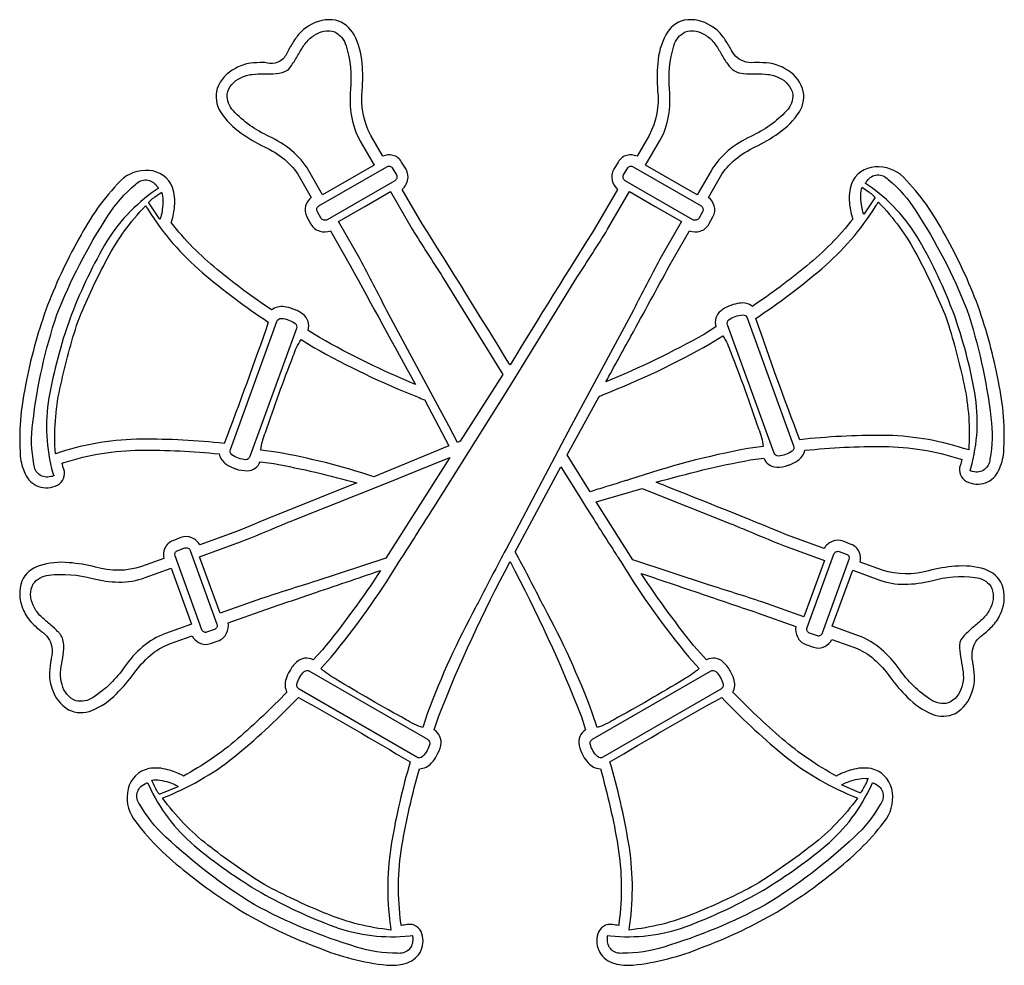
# Model space of a CAD drawing. Extents: x 0.61 to 7.97, y 2.06 to 9.13.
import ezdxf

# ---------------------------------------------------------------- set-up
doc = ezdxf.new("R2010")
doc.units = 0

msp = doc.modelspace()

# ---------------------------------------------------------------- linework, layer by layer
for points in [[(7.828433, 5.023582, 0.10072), (7.606954, 5.046063, 0.045943), (7.406901, 5.01276, -0.153805), (7.062875, 5.018179), (6.895618, 5.077675, 0.156151), (6.889166, 5.153574, 0.216875), (6.827642, 5.210207), (6.76916, 5.233193, 0.200983), (6.685542, 5.231503, 0.158726), (6.626396, 5.1791), (6.346269, 5.281885, 0.003793), (5.413828, 5.656679, -0.000008), (5.369956, 5.67406, -0.024006), (6.074314, 5.841743), (6.174953, 5.855267, 0.308337), (6.271774, 5.787717, 0.091716), (6.358426, 5.80212, -0.011114), (6.363951, 5.803875, -0.009757), (6.36903, 5.805902, 0.064426), (6.429114, 5.837126, 0.192183), (6.482257, 5.913419, -0.02922), (7.073243, 5.941478, -0.074866), (7.640776, 5.849864, -0.042139), (7.649614, 5.847155, 0.042204), (7.658458, 5.844444, 0.012913), (7.652223, 5.823631, -0.020071), (7.644853, 5.799831, 0.389488), (7.692448, 5.680654, 0.205889), (7.833868, 5.67, 0.195694), (7.933981, 5.765849, 0.084664), (7.969837, 5.897196, 0.069528), (7.93007, 6.427986, 0.03981), (7.778121, 6.991242, 0.038982), (7.531484, 7.522701, 0.069603), (7.220603, 7.9568, 0.207645), (7.007633, 8.033215, 0.288183), (6.83036, 7.906767, 0.110973), (6.815903, 7.765622, 0.059342), (6.837153, 7.653885, -0.06347), (6.841231, 7.643063, -0.05498), (6.497036, 7.292633, -0.02261), (6.090636, 6.989883, 0.200152), (5.993986, 7.013788, 0.06774), (5.929855, 6.997053, -0.000585), (5.928832, 6.996644, 0.092766), (5.855229, 6.957425, 0.326128), (5.817321, 6.837065), (5.731662, 6.782972, -0.029707), (4.9933, 6.424604, -0.000383), (5.181195, 6.767204, 0.000761), (5.470578, 7.295517), (5.618794, 7.553803, 0.151054), (5.698684, 7.552626, 0.202309), (5.764292, 7.605194), (5.794204, 7.659287, 0.210343), (5.804412, 7.741778, 0.153658), (5.761575, 7.803983), (5.851326, 7.96086, -0.088521), (5.960786, 8.08748, -0.058888), (6.111036, 8.182653, 0.045528), (6.285935, 8.285424, 0.101763), (6.441457, 8.444999, 0.212114), (6.46577, 8.618434, 0.190704), (6.329964, 8.769558), (6.327246, 8.770917, 0.097541), (6.217345, 8.807782, 0.037361), (6.118989, 8.812845, -0.00061), (6.109678, 8.812829, 0.000876), (6.106685, 8.812693, -0.102476), (6.022878, 8.823049, -0.207125), (5.926114, 8.918315, -0.001441), (5.919079, 8.930414, 0.036599), (5.866297, 9.011433, 0.097262), (5.781975, 9.086014), (5.779257, 9.087357, 0.191936), (5.580047, 9.129793, 0.213127), (5.442025, 9.021099, 0.102684), (5.381853, 8.807257, 0.046485), (5.380843, 8.604578, -0.15089), (5.316926, 8.267836), (5.22719, 8.113678, 0.151491), (5.151887, 8.119254, 0.210972), (5.085768, 8.069047), (5.053139, 8.014954, 0.20085), (5.040893, 7.931786, 0.155015), (5.081693, 7.864839), (4.932117, 7.606553, 0.003457), (4.276711, 6.551718, -0.000001), (4.268157, 6.565595, 0.003454), (3.619929, 7.606553), (3.470354, 7.864839, 0.155), (3.511156, 7.931786, 0.200801), (3.498924, 8.014954), (3.466278, 8.069047, 0.21097), (3.400161, 8.119254, 0.151523), (3.324872, 8.113678), (3.235121, 8.267836, -0.150896), (3.171204, 8.604578, 0.046482), (3.170193, 8.807257, 0.102681), (3.110022, 9.021099, 0.213124), (2.971999, 9.129793, 0.191936), (2.77279, 9.087357), (2.770072, 9.086014, 0.097295), (2.685728, 9.011403, 0.036614), (2.63295, 8.930363, -0.001429), (2.625949, 8.918315, 0.019836), (2.619734, 8.905099, -0.119481), (2.571036, 8.833641, -0.123692), (2.519894, 8.809665, -0.107859), (2.442369, 8.812829, -0.00061), (2.433058, 8.812845, 0.037365), (2.33471, 8.807782, 0.097539), (2.224817, 8.770917), (2.222083, 8.769558, 0.19068), (2.086283, 8.618434, 0.212123), (2.110589, 8.444999, 0.101761), (2.266112, 8.285424, 0.045527), (2.44101, 8.182653, -0.058904), (2.591269, 8.08748, -0.088492), (2.700736, 7.96086), (2.790472, 7.803983, 0.153605), (2.747647, 7.741778, 0.210281), (2.757842, 7.659287), (2.787754, 7.605194, 0.20231), (2.853363, 7.552626, 0.151053), (2.933253, 7.553803), (3.081468, 7.295517, 0.000885), (3.569618, 6.405679, -0.028508), (2.851671, 6.755926), (2.765996, 6.810019, 0.326179), (2.728096, 6.930379, 0.092723), (2.654503, 6.969597, -0.000612), (2.653452, 6.970017, 0.067737), (2.589289, 6.986747, 0.200057), (2.492681, 6.962836, -0.022609), (2.086281, 7.265586, -0.054981), (1.742088, 7.616015, -0.06354), (1.746164, 7.626837, 0.059335), (1.767417, 7.738576, 0.110934), (1.752975, 7.879721, 0.288158), (1.575692, 8.006168, 0.207626), (1.362714, 7.929754, 0.069605), (1.051835, 7.495655, 0.03899), (0.805212, 6.964196, 0.03982), (0.653255, 6.400939, 0.069515), (0.613479, 5.870149, 0.084626), (0.64935, 5.738802, 0.195684), (0.749465, 5.642953, 0.205898), (0.890877, 5.653608, 0.389535), (0.938465, 5.772783, -0.019895), (0.931128, 5.796517, 0.012961), (0.924876, 5.817397, 0.042287), (0.933707, 5.820107, -0.042328), (0.94254, 5.822817, -0.074866), (1.510082, 5.914431, -0.029221), (2.101078, 5.886374, 0.192208), (2.15419, 5.810095, 0.064423), (2.21427, 5.778863, -0.009827), (2.219365, 5.776828, -0.011113), (2.22489, 5.775073, 0.091715), (2.311545, 5.76067, 0.308291), (2.408381, 5.828219), (2.509003, 5.814697, -0.021563), (3.131781, 5.67, 0.003162), (2.237047, 5.308931), (1.956937, 5.206147, 0.15874), (1.897783, 5.25855, 0.200954), (1.814157, 5.26024), (1.755692, 5.237254, 0.216898), (1.69416, 5.180621, 0.156068), (1.687699, 5.104722), (1.520442, 5.045226, -0.153812), (1.176432, 5.039807, 0.045943), (0.976374, 5.07311, 0.100727), (0.754901, 5.050629, 0.214589), (0.625214, 4.935339, 0.188386), (0.631161, 4.732831), (0.632519, 4.730129, 0.09758), (0.692416, 4.632036, 0.037727), (0.763786, 4.565714, -0.000961), (0.772583, 4.558369, -0.207701), (0.849407, 4.443347, -0.100602), (0.84482, 4.359038, 0.000074), (0.844636, 4.358237, -0.000329), (0.84347, 4.351473, 0.036149), (0.831734, 4.253091, 0.096375), (0.848729, 4.137804), (0.850089, 4.133744, 0.189478), (0.975185, 3.973487, 0.214172), (1.149239, 3.967404, 0.100574), (1.332974, 4.093168, 0.045617), (1.464694, 4.247333, -0.055714), (1.58487, 4.37902, -0.090756), (1.728499, 4.465065), (1.898472, 4.525921, 0.161131), (1.951837, 4.472677, 0.209963), (2.035801, 4.469126), (2.094267, 4.488053, 0.196991), (2.157164, 4.545023, 0.153204), (2.169054, 4.623285), (2.450539, 4.723368, -0.000105), (2.793095, 4.839933, 0.000278), (3.30855, 5.015461, -0.027953), (2.873429, 4.420436), (2.805436, 4.346057, 0.325366), (2.680337, 4.329667, 0.093154), (2.628667, 4.263558, -0.000051), (2.628536, 4.263351, 0.067376), (2.601466, 4.204524, 0.205023), (2.608267, 4.103996, -0.021817), (2.238574, 3.755935, -0.055737), (1.833197, 3.477864, 0.034207), (1.823905, 3.483157, -0.000037), (1.823686, 3.483267, 0.060154), (1.717617, 3.524006, 0.116307), (1.574846, 3.533299, 0.290483), (1.420165, 3.381502, 0.208387), (1.45926, 3.158707, 0.069972), (1.832514, 2.777009, 0.038496), (2.311835, 2.441971, 0.039521), (2.841638, 2.194318, 0.069685), (3.356143, 2.063318, 0.081002), (3.492119, 2.075654, 0.198882), (3.603622, 2.157981, 0.21116), (3.618241, 2.298618, 0.385643), (3.508436, 2.366233, -0.024309), (3.462201, 2.360831, 0.030562), (3.461464, 2.370604, -0.029506), (3.460842, 2.378397, -0.075604), (3.468492, 2.953145, -0.029402), (3.599546, 3.531957, 0.208294), (3.690474, 3.576071, 0.075213), (3.727362, 3.629321, 0.094477), (3.758294, 3.70691, 0.32185), (3.709681, 3.82405), (3.740951, 3.920072, -0.027906), (4.276711, 5.081736, -0.028754), (4.811094, 3.920072), (4.842365, 3.82405, 0.321863), (4.793755, 3.70691, 0.094565), (4.8247, 3.629321, 0.075341), (4.861582, 3.576071, 0.208277), (4.952517, 3.531957, -0.029393), (5.083563, 2.953145, -0.075616), (5.091204, 2.378397, -0.029476), (5.090582, 2.370604, 0.030531), (5.089846, 2.360831, -0.024311), (5.043611, 2.366233, 0.385649), (4.933818, 2.298618, 0.211119), (4.948424, 2.157981, 0.198842), (5.059934, 2.075654, 0.081006), (5.195904, 2.063318, 0.069685), (5.710408, 2.194318, 0.039521), (6.240212, 2.441971, 0.038496), (6.719533, 2.777009, 0.069971), (7.092788, 3.158707, 0.208377), (7.131883, 3.381502, 0.290484), (6.977217, 3.533299, 0.1163), (6.834434, 3.524006, 0.060192), (6.728378, 3.483267, -0.000068), (6.728084, 3.48312, 0.034181), (6.718849, 3.477864, -0.055736), (6.313473, 3.755935, -0.021817), (5.943779, 4.103996, 0.205027), (5.95058, 4.204523, 0.067377), (5.923511, 4.26335, -0.000051), (5.923379, 4.263558, 0.093168), (5.871716, 4.329667, 0.325362), (5.746611, 4.346057), (5.678633, 4.420436, -0.027052), (5.258461, 4.992475, -0.001198), (5.751282, 4.825725, 0.00061), (6.132794, 4.696321), (6.414264, 4.596239, 0.153127), (6.426166, 4.517976, 0.196958), (6.489051, 4.461006), (6.547515, 4.442079, 0.209946), (6.631488, 4.44563, 0.161058), (6.684861, 4.498874), (6.854835, 4.438019, -0.090766), (6.998455, 4.351974, -0.055703), (7.118622, 4.220287, 0.045591), (7.250357, 4.066122, 0.100572), (7.434094, 3.940358, 0.214183), (7.608142, 3.94644, 0.189445), (7.733246, 4.106697), (7.734604, 4.110758, 0.096341), (7.751585, 4.226042, 0.036134), (7.739848, 4.324423, -0.00033), (7.738681, 4.331192, -0.097847), (7.736365, 4.418514, -0.210687), (7.810751, 4.531324, -0.000956), (7.819528, 4.538652, 0.037721), (7.890901, 4.604978, 0.097542), (7.950814, 4.703083), (7.952172, 4.705785, 0.188386), (7.958119, 4.908292, 0.214588)], [(2.771807, 8.003543, 0.090546), (2.64333, 8.154503, 0.061185), (2.474589, 8.261025, -0.09755), (2.207411, 8.452511, -0.205567), (2.160361, 8.577233, -0.240571), (2.262325, 8.698307, -0.09963), (2.347536, 8.724944, -0.032315), (2.437979, 8.728366, 0.032397), (2.528568, 8.731804, 0.150663), (2.6124, 8.757215, 0.10913), (2.643506, 8.793727, -0.030283), (2.647937, 8.800779, 0.03252), (2.696309, 8.877605, -0.032304), (2.744453, 8.954121, -0.099583), (2.810053, 9.014517, -0.240494), (2.965907, 9.042309, -0.205606), (3.050409, 8.939232, -0.097528), (3.082697, 8.61214, 0.061273), (3.090555, 8.412699, 0.090574), (3.157058, 8.22599), (3.261561, 8.046192), (2.875214, 7.823171)], [(5.395954, 8.22599, 0.090574), (5.462458, 8.412699, 0.061273), (5.470315, 8.61214, -0.097528), (5.502604, 8.939232, -0.205606), (5.587106, 9.042309, -0.240494), (5.74296, 9.014517, -0.099583), (5.80856, 8.954121, -0.032304), (5.856704, 8.877605, 0.03252), (5.905075, 8.800779, 0.254301), (6.024444, 8.731804, 0.032397), (6.115033, 8.728366, -0.032315), (6.205477, 8.724944, -0.09963), (6.290687, 8.698307, -0.240571), (6.392651, 8.577233, -0.205567), (6.345601, 8.452511, -0.09755), (6.078424, 8.261025, 0.061185), (5.909683, 8.154503, 0.090544), (5.781204, 8.003543), (5.677799, 7.823171), (5.291451, 8.046192)], [(2.908514, 7.637201, -0.180208), (2.884801, 7.634444, -0.207405), (2.864686, 7.64781), (2.834153, 7.702526, -0.206624), (2.832722, 7.723808, -0.180016), (2.847168, 7.740706), (3.355914, 8.034469, -0.179372), (3.377799, 8.038482, -0.206073), (3.395485, 8.026643), (3.427624, 7.972812, -0.207248), (3.429144, 7.948686, -0.180498), (3.414836, 7.929508)], [(5.125389, 7.972812), (5.157528, 8.026643, -0.206073), (5.175213, 8.038482, -0.179372), (5.197099, 8.034469), (5.705844, 7.740706, -0.180016), (5.720291, 7.723808, -0.206624), (5.71886, 7.702526), (5.688326, 7.64781, -0.207386), (5.668211, 7.634444, -0.180211), (5.644499, 7.637201), (5.138176, 7.929508, -0.180498), (5.123869, 7.948686, -0.207248)], [(6.94809, 7.929099, -0.491483), (7.105459, 7.939198, -0.083512), (7.312674, 7.703754, -0.049988), (7.694607, 6.965685, -0.050246), (7.874093, 6.158217, -0.083624), (7.86593, 5.846759, -0.490748), (7.739467, 5.754201, 0.008805), (7.735444, 5.755139, -0.027558), (7.723445, 5.758281, -0.068829), (7.719, 5.760393, -0.337602), (7.717725, 5.762862), (7.724519, 5.780168, 0.110007), (7.754089, 6.343182, 0.040016), (7.598061, 6.931074, 0.039821), (7.338339, 7.484172, 0.11046), (6.952167, 7.898811), (6.937203, 7.908912, -0.292056), (6.9364, 7.910964, -0.093921), (6.937545, 7.914029, -0.035413), (6.942946, 7.921677, 0.009224), (6.94597, 7.925681, 0.0425)], [(0.841837, 5.716481, -0.49075), (0.715374, 5.809038, -0.083624), (0.707211, 6.120496, -0.050245), (0.886696, 6.927964, -0.049987), (1.26863, 7.666033, -0.083512), (1.475844, 7.901477, -0.491484), (1.633212, 7.891378, 0.042492), (1.635333, 7.88796, 0.009222), (1.638356, 7.883956, -0.03541), (1.643758, 7.876307, -0.093912), (1.644903, 7.873242, -0.292058), (1.6441, 7.87119), (1.629136, 7.861089, 0.11046), (1.242964, 7.44645, 0.039821), (0.983242, 6.893353, 0.040015), (0.827215, 6.305461, 0.110007), (0.856785, 5.742447), (0.863579, 5.725142, -0.337532), (0.862302, 5.722671, -0.068794), (0.857854, 5.720559, -0.027552), (0.845852, 5.717416, 0.008775)], [(6.911057, 7.881031, -0.012075), (6.961172, 7.846082, -0.025291), (6.994051, 7.819676, -0.047932), (7.003765, 7.809279, -0.285751), (7.005687, 7.802674), (6.926267, 7.681046, -0.734421), (6.921931, 7.682777, -0.055678), (6.916387, 7.69714, -0.036058), (6.90548, 7.751789, -0.037984), (6.901164, 7.821063, -0.087848)], [(1.655037, 7.643325), (1.575615, 7.764953, -0.285756), (1.577538, 7.771558, -0.047932), (1.587252, 7.781955, -0.025291), (1.620132, 7.808361, -0.012075), (1.670247, 7.843308, -0.087846), (1.680139, 7.783342, -0.037982), (1.675824, 7.714068, -0.036057), (1.664917, 7.659418, -0.05568), (1.659373, 7.645056, -0.734479)], [(4.247176, 5.173878, 0.004386), (4.042689, 4.78306, -0.000099), (4.021764, 4.742386, 0.035887), (3.660761, 3.950017), (3.625037, 3.840472, -0.06835), (3.500718, 3.898518, -0.007474), (3.235419, 4.047214, -0.007471), (2.974167, 4.202756, -0.068532), (2.861985, 4.281339), (2.938525, 4.366539, 0.035348), (3.440956, 5.070016, -0.000131), (3.469601, 5.114382, 0.002428), (3.705899, 5.486274), (4.26209, 6.370708), (4.777729, 7.205093, 0.003368), (5.007101, 7.566162), (5.171035, 7.84881), (5.36285, 7.737922), (5.559757, 7.624317), (5.397771, 7.341685, 0.00423), (5.199686, 6.961674), (4.735079, 6.097524)], [(3.353425, 6.961674, 0.004232), (3.155339, 7.341685), (2.993354, 7.624317), (3.190261, 7.737922), (3.382076, 7.84881), (3.54601, 7.566162, 0.003368), (3.775382, 7.205093), (4.222322, 6.481596), (3.904508, 5.981233), (3.883324, 5.973113), (3.818032, 6.097524), (3.736383, 6.248999)], [(0.913956, 5.899504, -0.022049), (0.875857, 5.887944), (0.874467, 5.919331, -0.071481), (0.916411, 6.40407, -0.025213), (1.043917, 6.874935, -0.025113), (1.249366, 7.318886, -0.071543), (1.529349, 7.718472), (1.550533, 7.741656, -0.021261), (1.572293, 7.708306, 0.076697), (1.97481, 7.243494, 0.02945), (2.468793, 6.871562, -0.008407), (2.138635, 5.964239, 0.02942), (1.521083, 5.996772, 0.076615)], [(7.011368, 7.736596, -0.021253), (7.033126, 7.769946), (7.054312, 7.746762, -0.071543), (7.334295, 7.347176, -0.025113), (7.539744, 6.903225, -0.025212), (7.667249, 6.432361, -0.07148), (7.709194, 5.947621), (7.707803, 5.916236, -0.022043), (7.669706, 5.927794, 0.076616), (7.062578, 6.025063, 0.029421), (6.445026, 5.992529, -0.008405), (6.114867, 6.899853, 0.02945), (6.608851, 7.271785, 0.076697)], [(5.961215, 6.914014, -0.088308), (6.016399, 6.926477, -0.341898), (6.050132, 6.902964), (6.39794, 5.947213, -0.34226), (6.387261, 5.907506, -0.089027), (6.336971, 5.881675, -0.095824), (6.284607, 5.870589, -0.32492), (6.252982, 5.893233), (5.90429, 6.851179, -0.325458), (5.913911, 6.888847, -0.096231)], [(2.330679, 5.866121, -0.324926), (2.299054, 5.843477, -0.095813), (2.24669, 5.854563, -0.089025), (2.196399, 5.880393, -0.342277), (2.185721, 5.9201), (2.533529, 6.875851, -0.341912), (2.567261, 6.899366, -0.08831), (2.622446, 6.886903, -0.096236), (2.669751, 6.861735, -0.32545), (2.679371, 6.824067)], [(2.526292, 5.900093), (2.412326, 5.914958, -0.068971), (2.447694, 6.047128, -0.00752), (2.547946, 6.334353, -0.007613), (2.655753, 6.618792, -0.070789), (2.713785, 6.742599), (2.810479, 6.683087, 0.035304), (3.583689, 6.313192, -0.000156), (3.636465, 6.290911, -0.108904), (3.637349, 6.29069, -0.031553), (3.638191, 6.29021, 0.029374), (3.638961, 6.289767, 0.110344), (3.639724, 6.289568), (3.818588, 5.946065), (3.258336, 5.716169, 0.035551)], [(5.772789, 6.710133), (5.869351, 6.769646, -0.071141), (5.927439, 6.645839, -0.007645), (6.03524, 6.3614, -0.007531), (6.135461, 6.074175, -0.068976), (6.170811, 5.942006), (6.056844, 5.92714, 0.036029), (5.170644, 5.694762), (5.169889, 5.694525, 0.000094), (5.157243, 5.690764, -0.000466), (5.128942, 5.682361, 0.001703), (4.991821, 5.639813, -0.001221), (4.876419, 5.603922), (4.704235, 5.878449), (4.943544, 6.316615, -0.000059), (4.977144, 6.330756, 0.035077)], [(2.823429, 4.934518, 0.003751), (2.416649, 4.804688), (2.109443, 4.695158), (1.955186, 5.115724), (2.26095, 5.227971, 0.00316), (2.566829, 5.354331, -0.000284), (2.65609, 5.39161), (3.377393, 5.6783), (3.567637, 5.754037), (3.826037, 5.859524), (3.347171, 5.107621)], [(5.614586, 4.366539), (5.691126, 4.281339, -0.068532), (5.578944, 4.202756, -0.007471), (5.317692, 4.047214, -0.007474), (5.052393, 3.898518, -0.06835), (4.928074, 3.840472), (4.89235, 3.950017, 0.035876), (4.531573, 4.741942, -0.000101), (4.510422, 4.78306, 0.004828), (4.315742, 5.154951), (4.656182, 5.790547), (4.79081, 5.575533), (4.847211, 5.486274, 0.002395), (5.070428, 5.134667, 0.002028), (5.077347, 5.123932, -0.001605), (5.08351, 5.114382, -0.000131), (5.112165, 5.070001, 0.035349)], [(6.474267, 4.668325), (6.167078, 4.777871, 0.003748), (5.760364, 4.907701), (5.195004, 5.094326), (4.922425, 5.528415), (5.265682, 5.627137), (5.927669, 5.364792, -0.000281), (6.016394, 5.327737, 0.003179), (6.322842, 5.201154), (6.62859, 5.088907)], [(2.066778, 4.573137), (2.00756, 4.55251, -0.207073), (1.986426, 4.554774, -0.178793), (1.972179, 4.571958), (1.771328, 5.124008, -0.180076), (1.771127, 5.14626, -0.206492), (1.785882, 5.161599), (1.844511, 5.183914, -0.208492), (1.868473, 5.181249, -0.179774), (1.884885, 5.163874), (2.084869, 4.614461, -0.181108), (2.083486, 4.590588, -0.208009)], [(6.611481, 4.544847, -0.178799), (6.597235, 4.527662, -0.207087), (6.576101, 4.525397), (6.516883, 4.546025, -0.207986), (6.500176, 4.563476, -0.181112), (6.498792, 4.587349), (6.698776, 5.136762, -0.179768), (6.715188, 5.154137, -0.208485), (6.73915, 5.156801), (6.797779, 5.134486, -0.206491), (6.812534, 5.119148, -0.180072), (6.812333, 5.096896)], [(1.699192, 4.543096, 0.090627), (1.528211, 4.442845, 0.061253), (1.393968, 4.295124, -0.09754), (1.159025, 4.065309, -0.205571), (1.028047, 4.040635, -0.240626), (0.926563, 4.162068, -0.099854), (0.915087, 4.250649, -0.032389), (0.927448, 4.340347, 0.032372), (0.939807, 4.430014, 0.058873), (0.934477, 4.487223, 0.180678), (0.89259, 4.559631, 0.032413), (0.82539, 4.620528, -0.032251), (0.758337, 4.681266, -0.099455), (0.710172, 4.75639, -0.240513), (0.70989, 4.914709, -0.205596), (0.826101, 4.980008, -0.097412), (1.153904, 4.955, 0.061129), (1.351622, 4.928122, 0.090745), (1.547031, 4.961204), (1.742218, 5.032897), (1.894839, 4.613692)], [(7.87231, 4.739888, -0.099458), (7.824146, 4.664764, -0.032252), (7.757092, 4.604025, 0.032414), (7.689892, 4.543128, -0.020757), (7.684218, 4.537649, 0.090927), (7.650375, 4.495702, 0.188), (7.642675, 4.41351, 0.032373), (7.655035, 4.323841, -0.032389), (7.667396, 4.234145, -0.099857), (7.655921, 4.145565, -0.240627), (7.554436, 4.024132, -0.20557), (7.423457, 4.048807, -0.09754), (7.188514, 4.278621, 0.061251), (7.054271, 4.426342, 0.090629), (6.88329, 4.526592), (6.687644, 4.597189), (6.840264, 5.016394), (7.035451, 4.944701, 0.090745), (7.23086, 4.91162, 0.061129), (7.428578, 4.938497, -0.097412), (7.756381, 4.963505, -0.205596), (7.872592, 4.898206, -0.240513)], [(3.655833, 3.667828, -0.088501), (3.621585, 3.622814, -0.341603), (3.580669, 3.619106), (2.699771, 4.127638, -0.341316), (2.682527, 4.164964, -0.088189), (2.704404, 4.21716, -0.095977), (2.737361, 4.259273, -0.325282), (2.776114, 4.262217), (3.658993, 3.752537, -0.324945), (3.675838, 3.717446, -0.096112)], [(5.776899, 4.262217, -0.325282), (5.815652, 4.259273, -0.095977), (5.848608, 4.21716, -0.088193), (5.870485, 4.164964, -0.341304), (5.853242, 4.127638), (4.972343, 3.619106, -0.341603), (4.931428, 3.622814, -0.088501), (4.897179, 3.667828, -0.096122), (4.877174, 3.717446, -0.32494), (4.894019, 3.752537)], [(3.38111, 2.365365, -0.023984), (3.38589, 2.325876), (3.354783, 2.330035, -0.071528), (2.884689, 2.455457, -0.025191), (2.443057, 2.662781, -0.025077), (2.041543, 2.942218, -0.071566), (1.696671, 3.287325), (1.677549, 3.31226, -0.021148), (1.714189, 3.327846, 0.076633), (2.241762, 3.643575, 0.029388), (2.693942, 4.065457, -0.008386), (3.530047, 3.582693, 0.0294), (3.390763, 2.9802, 0.076633)], [(6.840003, 3.327846, -0.021148), (6.876643, 3.31226), (6.857521, 3.287325, -0.071566), (6.512649, 2.942218, -0.025077), (6.111135, 2.662781, -0.025192), (5.669502, 2.455457, -0.071528), (5.199407, 2.330035), (5.1683, 2.325876, -0.023932), (5.173081, 2.365365, 0.076633), (5.163428, 2.9802, 0.029399), (5.024144, 3.582693, -0.008385), (5.860249, 4.065457, 0.029388), (6.312429, 3.643575, 0.076633)], [(3.526887, 2.282065), (3.544553, 2.284111, -0.30675), (3.547184, 2.282223, -0.08346), (3.54844, 2.277363, -0.034184), (3.54871, 2.264667, 0.005685), (3.548646, 2.260993, -0.492334), (3.435846, 2.152693, -0.083529), (3.12762, 2.198872, -0.050371), (2.362915, 2.516431, -0.050125), (1.703261, 3.021214, -0.082964), (1.507604, 3.265988, -0.493942), (1.544346, 3.418187, 0.022558), (1.551573, 3.421893, -0.030108), (1.560895, 3.426552, -0.08655), (1.564324, 3.427381, -0.357699), (1.566088, 3.426307), (1.574257, 3.409346, 0.110738), (1.915381, 2.957034, 0.039604), (2.414586, 2.605446, 0.040091), (2.96615, 2.350054, 0.110398)], [(1.791335, 3.398017), (1.657819, 3.340863, -0.283439), (1.651591, 3.343922, -0.048203), (1.643003, 3.35531, -0.02552), (1.62268, 3.392299, -0.012202), (1.596982, 3.447739), (1.596982, 3.447739, -0.087784), (1.657694, 3.447027, -0.037863), (1.72515, 3.43073, -0.035801), (1.77711, 3.410508, -0.055007), (1.79033, 3.402567, -0.733626)], [(6.979933, 3.409346), (6.988104, 3.426307, -0.357675), (6.989867, 3.427381, -0.086566), (6.993295, 3.426553, -0.030111), (7.002616, 3.421894, 0.022573), (7.009846, 3.418187, -0.493942), (7.046588, 3.265988, -0.082964), (6.850931, 3.021214, -0.050126), (6.191275, 2.516431, -0.050371), (5.426572, 2.198872, -0.083529), (5.118346, 2.152693, -0.492334), (5.005546, 2.260993, 0.005693), (5.005482, 2.264669, -0.034194), (5.005751, 2.277364, -0.083485), (5.007007, 2.282224, -0.306724), (5.009639, 2.284111), (5.027304, 2.282065, 0.110398), (5.588041, 2.350054, 0.040091), (6.139606, 2.605446, 0.039604), (6.63881, 2.957034, 0.110739)]]:
    msp.add_lwpolyline(points, format="xyb", close=True)
msp.add_lwpolyline([(6.954853, 3.458347, -0.012204), (6.929155, 3.402907, -0.025522), (6.908831, 3.365918, -0.048206), (6.900243, 3.354531, -0.283428), (6.894014, 3.351471), (6.7605, 3.408626, -0.733672), (6.761505, 3.413177, -0.055011), (6.774723, 3.421117, -0.035802), (6.826684, 3.441339, -0.037863), (6.89414, 3.457635, -0.087781), (6.954853, 3.458347)], format="xyb")

doc.saveas('drawing.dxf')
